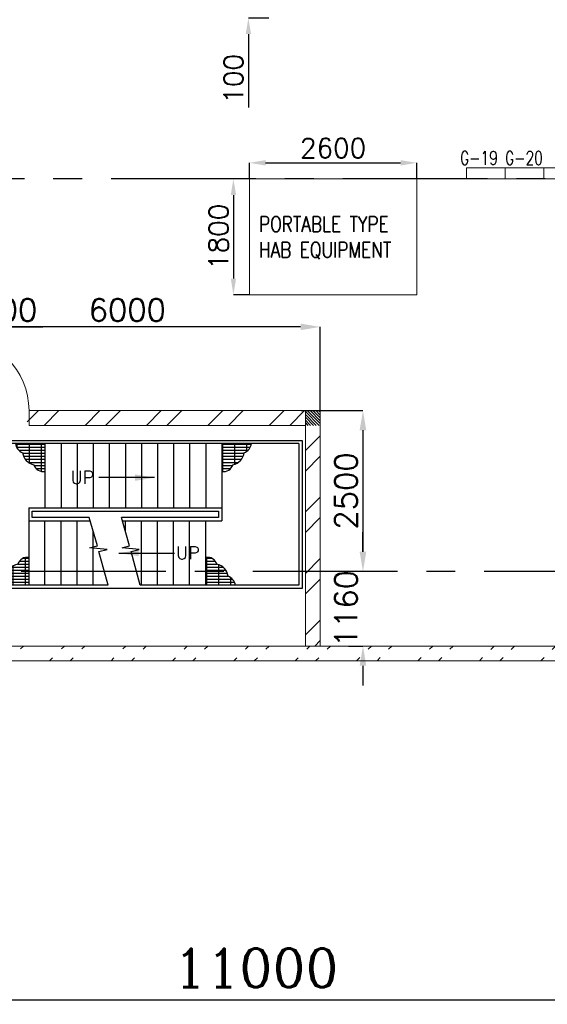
# Model space of a CAD drawing. Header units: inches. Extents: x 0 to 1544102, y -90707 to 23144100.
# Tile 13 of 181: x 74663 to 82867, y 104357 to 119660. Entities that reach past the tile are written whole.
import ezdxf

# ---------------------------------------------------------------- set-up
doc = ezdxf.new("R2010")
doc.units = ezdxf.units.IN
doc.header["$LTSCALE"] = 1800
doc.header["$MEASUREMENT"] = 0
doc.linetypes.add('CENTER', pattern=[2, 1.25, -0.25, 0.25, -0.25])
doc.layers.get('0').update_dxf_attribs({"color": 253})
for name, color, linetype in [('COL', 1, 'Continuous'), ('GRID', 251, 'CENTER'), ('STAIR', 2, 'Continuous')]:
    doc.layers.add(name, color=color, linetype=linetype)
for name, color, linetype, lineweight in [('DIM', 4, 'Continuous', 18), ('EQUIP', 8, 'Continuous', 9), ('TEXT', 3, 'Continuous', 18), ('WALL', 6, 'Continuous', 18)]:
    doc.layers.add(name, color=color, linetype=linetype, lineweight=lineweight)
doc.styles.add('ROMANC', font='ROMANC.SHX')
doc.styles.add('ROMANS', font='romans.shx')
doc.linetypes.add('FENCELINE1', pattern='A,0.25,-0.1,[133,ltypeshp.shx,S=0.1,R=0,X=-0.1,Y=0],-0.1,1', length=1.45)
doc.dimstyles.new('K2', dxfattribs={"dimtxt": 600, "dimasz": 400, "dimexe": 200, "dimexo": 200, "dimgap": 200, "dimtad": 1, "dimdec": 0, "dimzin": 0, "dimdsep": 46, "dimtxsty": 'ROMANC', "dimcen": 0.09, "dimclrd": 256, "dimclrt": 4, "dimadec": 0, "dimazin": 0, "dimtfac": 1, "dimtdec": 0, "dimtofl": 0, "dimtmove": 1, "dimatfit": 3, "dimfxl": 0.18, "dimtolj": 1, "dimtzin": 0, "dimarcsym": 0})
doc.dimstyles.new('STANDARD1', dxfattribs={"dimtxt": 300, "dimasz": 250, "dimexe": 0, "dimexo": 0, "dimgap": 80, "dimtad": 1, "dimdec": 0, "dimzin": 0, "dimdsep": 46, "dimtxsty": 'ROMANS', "dimcen": 0, "dimclrd": 4, "dimclre": 4, "dimclrt": 4, "dimadec": 0, "dimazin": 0, "dimtfac": 0.09, "dimtdec": 0, "dimtix": 1, "dimtofl": 0, "dimtmove": 0, "dimatfit": 3, "dimfxl": 1, "dimtolj": 1, "dimtzin": 0, "dimarcsym": 0})
doc.dimstyles.new('USER175', dxfattribs={"dimscale": 175, "dimtxt": 2, "dimasz": 1.75, "dimexe": 0, "dimexo": 0, "dimgap": 0.5, "dimtad": 1, "dimdec": 0, "dimzin": 0, "dimdsep": 46, "dimtxsty": 'ROMANS', "dimcen": 0, "dimclrd": 4, "dimclre": 4, "dimclrt": 4, "dimadec": 0, "dimazin": 0, "dimtfac": 0.09, "dimtdec": 0, "dimtix": 1, "dimtofl": 0, "dimtmove": 0, "dimatfit": 3, "dimfxl": 1, "dimtolj": 1, "dimtzin": 0, "dimarcsym": 0})

# ---------------------------------------------------------------- blocks, each defined once
blk = doc.blocks.new('*D170')
at = {"layer": 'Defpoints', "color": 0, "transparency": 16777216}
for p in [(72836, 106049), (83836, 104905), (72836, 104423)]:
    blk.add_point(p, dxfattribs=at)
at = {"layer": 'DIM', "color": 0, "lineweight": -2, "transparency": 16777216}
for p, q in [((72836, 106049), (72836, 104423)), ((83836, 104905), (83836, 104423))]:
    blk.add_line(p, q, dxfattribs=at)
at = {"layer": 'DIM', "lineweight": -2, "transparency": 16777216}
blk.add_line((83436, 104423), (73236, 104423), dxfattribs=at)
at = {"layer": 'DIM', "transparency": 16777216}
for points in [[(73236, 104490), (73236, 104357), (72836, 104423)], [(83436, 104490), (83436, 104357), (83836, 104423)]]:
    blk.add_solid(points, dxfattribs=at)
at = {"layer": 'DIM', "color": 4, "transparency": 16777216, "insert": (78336, 104923), "char_height": 600, "attachment_point": 5, "style": 'ROMANC'}
blk.add_mtext('\\A1;11000', dxfattribs=at)
blk = doc.blocks.new('*D137')
at = {"layer": 'Defpoints', "color": 0, "transparency": 16777216}
for p in [(78219, 119785), (78536, 119685), (78636, 119785)]:
    blk.add_point(p, dxfattribs=at)
at = {"layer": 'DIM', "color": 4, "lineweight": -2, "transparency": 16777216}
for p, q in [((78219, 120035), (78219, 120285)), ((78636, 119785), (78219, 119785)), ((78536, 119685), (78219, 119685)), ((78219, 119435), (78219, 118296))]:
    blk.add_line(p, q, dxfattribs=at)
at = {"layer": 'DIM', "color": 4, "transparency": 16777216}
for points in [[(78177, 120035), (78261, 120035), (78219, 119785)], [(78177, 119435), (78261, 119435), (78219, 119685)]]:
    blk.add_solid(points, dxfattribs=at)
at = {"layer": 'DIM', "color": 4, "transparency": 16777216, "insert": (77989, 118741), "char_height": 300, "attachment_point": 5, "rotation": 90, "style": 'ROMANS'}
blk.add_mtext('\\A1;100', dxfattribs=at)
blk = doc.blocks.new('JUNCTION BOXES & IRs')
at = {"layer": 'EQUIP', "ltscale": 0.2}
for points in [[(-29475, -7900), (-28875, -7900), (-28875, -7730), (-29475, -7730)], [(-28875, -7900), (-28275, -7900), (-28275, -7730), (-28875, -7730)], [(-28275, -7900), (-27675, -7900), (-27675, -7730), (-28275, -7730)]]:
    blk.add_lwpolyline(points, close=True, dxfattribs=at)
at = {"layer": 'EQUIP', "style": 'ROMANS', "width": 0.75}
for s, p in [('G-19', (-29575, -7680)), ('G-20', (-28875, -7680))]:
    blk.add_text(s, height=210, dxfattribs=at).set_placement(p)
blk = doc.blocks.new('AUX COLUMNS')
at = {"layer": 'GRID'}
blk.add_line((-171538, 52015), (-243038, 52015), dxfattribs=at)
blk = doc.blocks.new('*D252')
at = {"layer": 'Defpoints', "color": 0, "transparency": 16777216}
for p in [(80836, 117435), (78236, 117185), (80836, 117185)]:
    blk.add_point(p, dxfattribs=at)
at = {"layer": 'DIM', "color": 4, "lineweight": -2, "transparency": 16777216}
for p, q in [((78236, 117185), (78236, 117435)), ((78486, 117435), (80586, 117435)), ((80836, 117185), (80836, 117435))]:
    blk.add_line(p, q, dxfattribs=at)
at = {"layer": 'DIM', "color": 4, "transparency": 16777216}
for points in [[(78486, 117477), (78486, 117393), (78236, 117435)], [(80586, 117477), (80586, 117393), (80836, 117435)]]:
    blk.add_solid(points, dxfattribs=at)
at = {"layer": 'DIM', "color": 4, "transparency": 16777216, "insert": (79536, 117665), "char_height": 300, "attachment_point": 5, "style": 'ROMANS'}
blk.add_mtext('\\A1;2600', dxfattribs=at)
blk = doc.blocks.new('*D253')
at = {"layer": 'Defpoints', "color": 0, "transparency": 16777216}
for p in [(78236, 117185), (77986, 115385), (78236, 115385)]:
    blk.add_point(p, dxfattribs=at)
at = {"layer": 'DIM', "color": 4, "lineweight": -2, "transparency": 16777216}
for p, q in [((78236, 117185), (77986, 117185)), ((77986, 116935), (77986, 115635)), ((78236, 115385), (77986, 115385))]:
    blk.add_line(p, q, dxfattribs=at)
at = {"layer": 'DIM', "color": 4, "transparency": 16777216}
for points in [[(77945, 116935), (78028, 116935), (77986, 117185)], [(77945, 115635), (78028, 115635), (77986, 115385)]]:
    blk.add_solid(points, dxfattribs=at)
at = {"layer": 'DIM', "color": 4, "transparency": 16777216, "insert": (77756, 116285), "char_height": 300, "attachment_point": 5, "rotation": 90, "style": 'ROMANS'}
blk.add_mtext('\\A1;1800', dxfattribs=at)
blk = doc.blocks.new('*D283')
at = {"layer": 'Defpoints', "color": 0, "transparency": 16777216}
for p in [(73336, 114885), (72836, 114744), (73336, 114744)]:
    blk.add_point(p, dxfattribs=at)
at = {"layer": 'DIM', "color": 4, "lineweight": -2, "transparency": 16777216}
for p, q in [((72530, 114885), (72224, 114885)), ((72836, 114744), (72836, 114885)), ((73336, 114744), (73336, 114885)), ((73642, 114885), (75024, 114885))]:
    blk.add_line(p, q, dxfattribs=at)
at = {"layer": 'DIM', "color": 4, "transparency": 16777216}
for points in [[(72530, 114937), (72530, 114834), (72836, 114885)], [(73642, 114937), (73642, 114834), (73336, 114885)]]:
    blk.add_solid(points, dxfattribs=at)
at = {"layer": 'DIM', "color": 4, "transparency": 16777216, "insert": (74486, 115148), "char_height": 350, "attachment_point": 5, "style": 'ROMANS'}
blk.add_mtext('\\A1;500', dxfattribs=at)
blk = doc.blocks.new('*D284')
at = {"layer": 'Defpoints', "color": 0, "transparency": 16777216}
for p in [(73336, 114885), (73336, 113585), (79336, 113585)]:
    blk.add_point(p, dxfattribs=at)
at = {"layer": 'DIM', "color": 4, "lineweight": -2, "transparency": 16777216}
for p, q in [((73336, 113585), (73336, 114885)), ((79030, 114885), (73642, 114885)), ((79336, 113585), (79336, 114885))]:
    blk.add_line(p, q, dxfattribs=at)
at = {"layer": 'DIM', "color": 4, "transparency": 16777216}
for points in [[(73642, 114937), (73642, 114834), (73336, 114885)], [(79030, 114937), (79030, 114834), (79336, 114885)]]:
    blk.add_solid(points, dxfattribs=at)
at = {"layer": 'DIM', "color": 4, "transparency": 16777216, "insert": (76336, 115148), "char_height": 350, "attachment_point": 5, "style": 'ROMANS'}
blk.add_mtext('\\A1;6000', dxfattribs=at)
blk = doc.blocks.new('*D285')
at = {"layer": 'Defpoints', "color": 0, "transparency": 16777216}
for p in [(79039, 113585), (80001, 111085), (80340, 111085)]:
    blk.add_point(p, dxfattribs=at)
at = {"layer": 'DIM', "color": 4, "lineweight": -2, "transparency": 16777216}
for p, q in [((79039, 113585), (80001, 113585)), ((80001, 113279), (80001, 111391)), ((80340, 111085), (80001, 111085))]:
    blk.add_line(p, q, dxfattribs=at)
at = {"layer": 'DIM', "color": 4, "transparency": 16777216}
for points in [[(79949, 113279), (80052, 113279), (80001, 113585)], [(79949, 111391), (80052, 111391), (80001, 111085)]]:
    blk.add_solid(points, dxfattribs=at)
at = {"layer": 'DIM', "color": 4, "transparency": 16777216, "insert": (79738, 112335), "char_height": 350, "attachment_point": 5, "rotation": 90, "style": 'ROMANS'}
blk.add_mtext('\\A1;2500', dxfattribs=at)
blk = doc.blocks.new('*D286')
at = {"layer": 'Defpoints', "color": 0, "transparency": 16777216}
for p in [(80340, 111085), (79776, 109925), (80001, 109925)]:
    blk.add_point(p, dxfattribs=at)
at = {"layer": 'DIM', "color": 4, "lineweight": -2, "transparency": 16777216}
for p, q in [((80001, 111391), (80001, 111697)), ((80340, 111085), (80001, 111085)), ((79776, 109925), (80001, 109925)), ((80001, 109619), (80001, 109312))]:
    blk.add_line(p, q, dxfattribs=at)
at = {"layer": 'DIM', "color": 4, "transparency": 16777216}
for points in [[(79949, 111391), (80052, 111391), (80001, 111085)], [(79949, 109619), (80052, 109619), (80001, 109925)]]:
    blk.add_solid(points, dxfattribs=at)
at = {"layer": 'DIM', "color": 4, "transparency": 16777216, "insert": (79738, 110505), "char_height": 350, "attachment_point": 5, "rotation": 90, "style": 'ROMANS'}
blk.add_mtext('\\A1;1160', dxfattribs=at)
blk = doc.blocks.new('STAIR AT A-ROW')
at = {"layer": 'STAIR'}
h = blk.add_hatch(dxfattribs=at)
h.set_pattern_fill('GRATE', color=256, scale=1500, style=0)
h.set_pattern_definition([(180, (288000.703, 26108.18), (0, 46.875), []), (90, (288000.7, 26108.18), (187.5, 1e-14), [])])
h.paths.add_polyline_path([(151469, 57144, -0.269537), (151358, 57284), (151817, 57284), (151817, 56854, -0.388318), (151644, 56956, -0.326637)])
h = blk.add_hatch(dxfattribs=at)
h.set_pattern_fill('GRATE', color=256, scale=1500, style=0)
h.set_pattern_definition([(0, (18383.73, 26108.18), (0, 46.875), []), (90, (18383.73, 26108.18), (-187.5, 1e-14), [])])
h.paths.add_polyline_path([(154915, 57144, 0.269537), (155026, 57284), (154567, 57284), (154567, 56854, 0.388318), (154740, 56956, 0.326637)])
h = blk.add_hatch(dxfattribs=at)
h.set_pattern_fill('GRATE', color=256, scale=1500, style=0)
h.set_pattern_definition([(180, (287750.703, 86259.074), (0, -46.875), []), (270, (287750.7, 86259.07), (187.5, -1e-14), [])])
h.paths.add_polyline_path([(151219, 55223, 0.269537), (151108, 55084), (151567, 55084), (151567, 55513, 0.388318), (151394, 55411, 0.326637)])
h = blk.add_hatch(dxfattribs=at)
h.set_pattern_fill('GRATE', color=256, scale=1500, style=0)
h.set_pattern_definition([(0, (18133.73, 86259.074), (0, -46.875), []), (270, (18133.73, 86259.07), (-187.5, -1e-14), [])])
h.paths.add_polyline_path([(154665, 55223, -0.269537), (154776, 55084), (154317, 55084), (154317, 55513, -0.388318), (154490, 55411, -0.326637)])
for p, q in [((154567, 57284), (150427, 57284)), ((155767, 57284), (154567, 57284)), ((152798, 55084), (150427, 55084)), ((154567, 55084), (153298, 55084)), ((155767, 55084), (154567, 55084))]:
    blk.add_line(p, q, dxfattribs=at)
at = {"layer": 'STAIR', "linetype": 'FENCELINE1', "ltscale": 0.25}
for points in [[(150377, 55034), (150377, 57334), (155817, 57334), (155817, 55034), (154567, 55034), (150377, 55034)], [(152505, 56134), (151617, 56134), (151617, 56234), (154517, 56234), (154517, 56134), (153005, 56134)]]:
    blk.add_lwpolyline(points, dxfattribs=at)
at = {"layer": 'STAIR'}
for points in [[(150427, 57284), (150427, 55084)], [(151817, 57284), (151817, 56284)], [(152067, 57284), (152067, 56284)], [(152317, 57284), (152317, 56284)], [(152567, 57284), (152567, 56284)], [(152817, 57284), (152817, 56284)], [(153067, 57284), (153067, 56284)], [(153317, 57284), (153317, 56284)], [(153567, 57284), (153567, 56284)], [(153817, 57284), (153817, 56284)], [(154067, 57284), (154067, 56284)], [(154317, 57284), (154317, 56284)], [(154567, 57284), (154567, 56084)], [(155767, 57284), (155767, 55084)], [(151567, 56284), (154567, 56284)], [(151567, 56284), (151567, 55084)], [(151567, 56084), (152520, 56084)], [(151817, 55084), (151817, 56084)], [(152067, 55084), (152067, 56084)], [(152317, 55084), (152317, 56084)], [(152798, 55084), (152656, 55610), (152783, 55640), (152515, 55666), (152633, 55698), (152505, 56134)], [(153298, 55084), (153156, 55610), (153283, 55640), (153015, 55666), (153133, 55698), (153005, 56134)], [(153020, 56084), (154567, 56084)], [(153067, 55923), (153067, 56084)], [(153317, 55084), (153317, 56084)], [(153567, 55084), (153567, 56084)], [(153817, 55084), (153817, 56084)], [(154067, 55084), (154067, 56084)], [(154317, 55084), (154317, 56084)], [(152567, 55084), (152567, 55923)], [(153067, 55661), (153067, 55680)]]:
    blk.add_lwpolyline(points, dxfattribs=at)
for centre, radius, start, end in [((151534, 57309), 178, 188.3658, 248.7051), ((154851, 57309), 178, 291.2949, 351.6342), ((151685, 57170), 217, 186.839, 259.1948), ((154699, 57170), 217, 280.8052, 353.161), ((151787, 57000), 149, 196.9982, 281.8866), ((154598, 57000), 149, 258.1134, 343.0018), ((151435, 55197), 217, 100.8052, 173.161), ((151537, 55367), 149, 78.1134, 163.0018), ((154348, 55367), 149, 16.9982, 101.8866), ((154449, 55197), 217, 6.839, 79.1948), ((151284, 55058), 178, 111.2949, 171.6342), ((154601, 55058), 178, 8.3658, 68.7051)]:
    blk.add_arc(centre, radius, start, end, dxfattribs=at)
at = {"layer": 'TEXT', "style": 'ROMANC'}
for p in [(152214, 56659), (153855, 55487)]:
    blk.add_text('UP', height=200, dxfattribs=at).set_placement(p)
at = {"layer": 'DIM'}
for points in [[(153522, 56756), (152657, 56756)], [(152968, 55584), (153833, 55584)]]:
    blk.add_leader(points, dimstyle='USER175', dxfattribs=at)

msp = doc.modelspace()

# ---------------------------------------------------------------- hatches: boundary and pattern name
h = msp.add_hatch()
h.set_pattern_fill('ANSI32', color=256, scale=1800, style=0)
h.set_pattern_definition([(45, (634922, 54974.8), (-477.2971, 477.2971), []), (45, (635240.2, 54974.8), (-477.2971, 477.2971), [])])
h.paths.add_polyline_path([(79336.2, 111084.89), (79106.2, 111084.89), (79106.2, 109924.89), (79336.2, 109924.89)])
h.paths.add_polyline_path([(74779.33, 113585.23), (74779.33, 113355.23), (79106.2, 113355.23), (79106.2, 111084.89), (79336.2, 111084.89), (79336.2, 113585.23)])
h = msp.add_hatch()
h.set_pattern_fill('ANSI32', color=256, scale=1800, style=0)
h.set_pattern_definition([(45, (0, -2662.84), (-477.2971, 477.2971), []), (45, (318.2, -2662.84), (-477.2971, 477.2971), [])])
edge = h.paths.add_edge_path()
edge.add_line((27096.2, 109694.89), (273076.2, 109694.89))
edge.add_line((27326.2, 109924.89), (272846.2, 109924.89))
at = {"layer": 'COL'}
h = msp.add_hatch(dxfattribs=at)
h.set_pattern_fill('ANSI31', color=1, scale=250, angle=90, style=0)
h.set_pattern_definition([(135, (234512.503, -39406.96), (-22.097087, -22.097087), [])])
h.paths.add_polyline_path([(79106.2, 113585.23), (79336.2, 113585.23), (79336.2, 113355.23), (79106.2, 113355.23)])

# ---------------------------------------------------------------- linework, layer by layer
at = {"layer": 'EQUIP'}
msp.add_lwpolyline([(78236.2, 117184.89), (80836.2, 117184.89), (80836.2, 115384.89), (78236.2, 115384.89)], close=True, dxfattribs=at)
at = {"layer": 'GRID'}
msp.add_line((156136.2, 111084.89), (21036.2, 111084.89), dxfattribs=at)
at = {"layer": 'WALL'}
for p, q in [((79336.2, 113585.23), (74807.94, 113585.23)), ((74807.94, 113355.23), (74807.94, 113585.23)), ((79106.2, 113355.23), (79106.2, 113585.23)), ((79336.2, 109924.89), (79336.2, 113585.23)), ((79336.2, 113355.23), (79336.2, 113585.23)), ((79106.2, 113355.23), (74807.94, 113355.23)), ((79106.2, 109924.89), (79106.2, 113355.23)), ((27326.2, 109924.89), (272846.2, 109924.89)), ((27096.2, 109694.89), (273076.2, 109694.89))]:
    msp.add_line(p, q, dxfattribs=at)
at = {"layer": 'WALL', "flags": 128}
msp.add_lwpolyline([(74807.94, 113585.23, 0.414209), (73666.2, 114726.97)], format="xyb", dxfattribs=at)

# ---------------------------------------------------------------- block references
for name, p in [('JUNCTION BOXES & IRs', (111086.2, 125084.89)), ('AUX COLUMNS', (267874.01, 65169.86))]:
    msp.add_blockref(name, p)
at = {"layer": 'STAIR'}
msp.add_blockref('STAIR AT A-ROW', (-76761.02, 55786.6), dxfattribs=at)

# ---------------------------------------------------------------- texts
at = {"layer": 'TEXT', "insert": (78384.77, 116603.18), "char_height": 240, "width": 2297.3503, "attachment_point": 1, "style": 'ROMANS'}
msp.add_mtext('{\\W0.8;PORTABLE TYPE\\PHAB EQUIPMENT}', dxfattribs=at)

# ---------------------------------------------------------------- dimensions: what is measured, and where the dimension line sits
at = {"layer": 'DIM'}
dim = msp.add_linear_dim(base=(78218.94, 119784.89), p1=(78536.2, 119684.89), p2=(78636.2, 119784.89), angle=90, dimstyle='STANDARD1', dxfattribs=at)
dim.commit()
dim.dimension.update_dxf_attribs({"geometry": '*D137', "text_midpoint": (78218.94, 118740.6), "dimtype": 160})
for base, p1, p2, dimstyle, picture, middle in [((80836.2, 117434.89), (78236.2, 117184.89), (80836.2, 117184.89), 'STANDARD1', '*D252', (79536.2, 117664.89)), ((73336.2, 114885.47), (79336.2, 113585.23), (73336.2, 113585.23), 'USER175', '*D284', (76336.2, 115147.97))]:
    dim = msp.add_linear_dim(base=base, p1=p1, p2=p2, dimstyle=dimstyle, dxfattribs=at)
    dim.commit()
    dim.dimension.update_dxf_attribs({"geometry": picture, "text_midpoint": middle})
for base, p1, p2, dimstyle, picture, middle in [((77986.2, 115384.89), (78236.2, 117184.89), (78236.2, 115384.89), 'STANDARD1', '*D253', (77756.2, 116284.89)), ((80000.52, 111084.89), (79038.67, 113585.23), (80340.22, 111084.89), 'USER175', '*D285', (79738.02, 112335.06)), ((80000.52, 109924.89), (80340.22, 111084.89), (79776.34, 109924.89), 'USER175', '*D286', (79738.02, 110504.89))]:
    dim = msp.add_linear_dim(base=base, p1=p1, p2=p2, angle=90, dimstyle=dimstyle, dxfattribs=at)
    dim.commit()
    dim.dimension.update_dxf_attribs({"geometry": picture, "text_midpoint": middle})
dim = msp.add_linear_dim(base=(73336.2, 114885.47), p1=(72836.2, 114744.48), p2=(73336.2, 114744.48), dimstyle='USER175', dxfattribs=at)
dim.commit()
dim.dimension.update_dxf_attribs({"geometry": '*D283', "text_midpoint": (74486.2, 114885.47), "dimtype": 160})
dim = msp.add_linear_dim(base=(72836.2, 104423.43), p1=(83836.2, 104905.1), p2=(72836.2, 106049), angle=180, dimstyle='K2', override={"dimexe": 0, "dimexo": 0}, dxfattribs=at)
dim.commit()
dim.dimension.update_dxf_attribs({"geometry": '*D170', "text_midpoint": (78336.2, 104923.43)})

doc.saveas('drawing.dxf')
